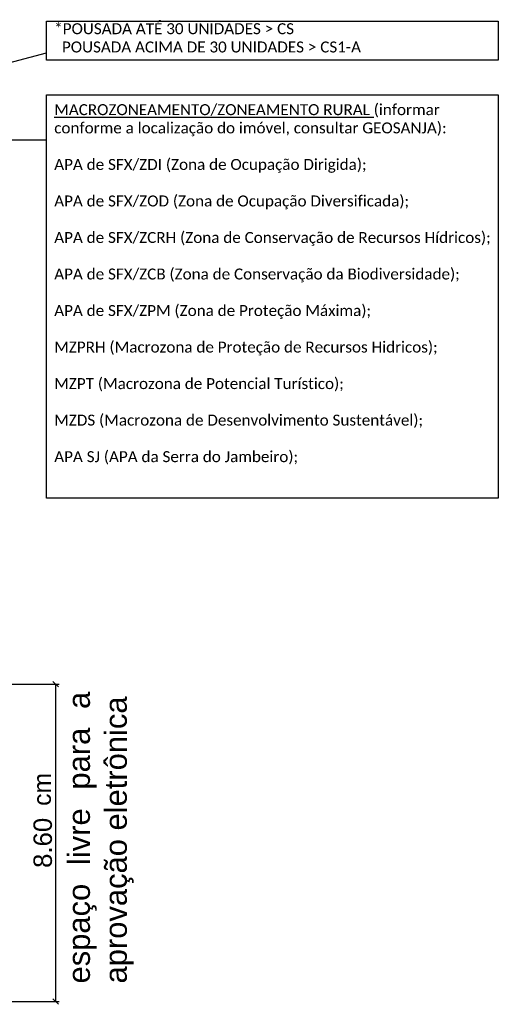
# Model space of a CAD drawing. Header units: millimetres. Extents: x -111 to 66, y -121 to 191.
# Tile 13 of 43: x 53 to 66, y -117 to -90. Entities that reach past the tile are written whole.
import ezdxf

# ---------------------------------------------------------------- set-up
doc = ezdxf.new("R2010")
doc.units = ezdxf.units.MM
doc.layers.add('Cotas', color=1, linetype='Continuous')
doc.layers.add('Texto', color=1, linetype='Continuous')
doc.styles.add('Arial', font='arial.ttf')
doc.styles.add('ROMANS', font='romans')
doc.styles.add('Technic', font='techl___.ttf')
doc.dimstyles.new('Copy of INTERNA', dxfattribs={"dimtxt": 0.5, "dimasz": 0.15, "dimexe": 0.1, "dimexo": 0.06, "dimgap": 0.09, "dimtad": 1, "dimzin": 0, "dimdsep": 46, "dimtxsty": 'ROMANS', "dimblk1": 'OBLIQUE', "dimblk2": 'OBLIQUE', "dimsah": 1, "dimcen": 0.09, "dimclrd": 256, "dimclre": 256, "dimadec": 0, "dimazin": 0, "dimtfac": 0.666667, "dimtofl": 0, "dimtmove": 2, "dimatfit": 3, "dimldrblk": 'OBLIQUE', "dimfxl": 1, "dimtolj": 1, "dimtzin": 0, "dimarcsym": 0})

# ---------------------------------------------------------------- blocks, each defined once
blk = doc.blocks.new('_OBLIQUE')
at = {"color": 0, "linetype": 'ByBlock'}
blk.add_line((-0.5, -0.5), (0.5, 0.5), dxfattribs=at)
blk = doc.blocks.new('*D382')
at = {"layer": 'Cotas', "lineweight": -2}
for p, q in [((51.657, -108.073), (54.136, -108.073)), ((54.036, -108.073), (54.036, -116.675)), ((51.657, -116.675), (54.136, -116.675))]:
    blk.add_line(p, q, dxfattribs=at)
at = {"layer": 'Defpoints', "color": 0}
for p in [(51.597, -108.073), (51.597, -116.675), (54.036, -116.675)]:
    blk.add_point(p, dxfattribs=at)
at = {"layer": 'Cotas', "lineweight": -2, "xscale": 0.15, "yscale": 0.15, "zscale": 0.15}
for p, rotation in [((54.036, -108.073), 90), ((54.036, -116.675), 270)]:
    blk.add_blockref('_OBLIQUE', p, dxfattribs=dict(at, rotation=rotation))
at = {"layer": 'Cotas', "color": 0, "insert": (53.691, -112.374), "char_height": 0.5, "attachment_point": 5, "rotation": 90, "style": 'Arial'}
blk.add_mtext('\\A1;8.60', dxfattribs=at)

msp = doc.modelspace()

# ---------------------------------------------------------------- linework, layer by layer
at = {"layer": 'Texto', "color": 2}
for p, q in [((51.5733, -91.5426), (53.7925, -90.959)), ((48.0207, -93.3172), (53.7925, -93.3172))]:
    msp.add_line(p, q, dxfattribs=at)
for points in [[(53.7925, -90.0981), (66.0305, -90.0981), (66.0305, -91.1548), (53.7925, -91.1548)], [(53.7925, -92.0955), (66.0305, -92.0955), (66.0305, -103.0265), (53.7925, -103.0265)]]:
    msp.add_lwpolyline(points, close=True, dxfattribs=at)

# ---------------------------------------------------------------- texts
at = {"layer": 'Texto', "color": 2, "char_height": 0.324, "attachment_point": 1, "style": 'Technic'}
for s, width, insert in [('{\\fCalibri|b0|i0|c0|p34;\\H0.91667x;*POUSADA ATÉ 30 UNIDADES > CS\\P  POUSADA ACIMA DE 30 UNIDADES > CS1-A}', 8.775151, (53.9996, -90.1545)), ('{\\fCalibri|b0|i0|c0|p34;\\H0.91667x;\\LMACROZONEAMENTO/ZONEAMENTO RURAL\\l (informar conforme a localização do imóvel, consultar GEOSANJA):\\P\\PAPA de SFX/ZDI (Zona de Ocupação Dirigida);\\P\\pxql;\\PAPA de SFX/ZOD (Zona de Ocupação Diversificada);\\P\\PAPA de SFX/ZCRH (Zona de Conservação de Recursos Hídricos);\\P\\PAPA de SFX/ZCB (Zona de Conservação da Biodiversidade);\\P\\PAPA de SFX/ZPM (Zona de Proteção Máxima);\\P\\PMZPRH (Macrozona de Proteção de Recursos Hidricos);\\P\\PMZPT (Macrozona de Potencial Turístico);\\P\\PMZDS (Macrozona de Desenvolvimento Sustentável);\\P\\P\\pq*;APA SJ (APA da Serra do Jambeiro);}', 12.012747, (53.9996, -92.3486))]:
    msp.add_mtext_dynamic_manual_height_columns(s, width=width, gutter_width=12.5, heights=[0], dxfattribs=dict(at, insert=insert))
at = {"layer": 'Texto', "color": 2, "insert": (54.3666, -116.1853), "char_height": 0.6, "attachment_point": 1, "rotation": 90, "style": 'ROMANS'}
msp.add_mtext_dynamic_manual_height_columns('\\pxqj;{\\f@Arial Unicode MS|b0|i0|c0|p34;espaço livre para a aprovação eletrônica}', width=7.883848, gutter_width=15, heights=[5.0094], dxfattribs=at)
at = {"layer": 'Texto', "insert": (53.4291, -111.3711), "char_height": 0.48, "attachment_point": 1, "rotation": 90, "style": 'ROMANS'}
msp.add_mtext_dynamic_manual_height_columns('\\pxqj;{\\f@Arial Unicode MS|b0|i0|c0|p34;cm}', width=7.883848, gutter_width=15, heights=[5.0094], dxfattribs=at)

# ---------------------------------------------------------------- dimensions: what is measured, and where the dimension line sits
at = {"layer": 'Cotas'}
dim = msp.add_linear_dim(base=(54.0365, -116.6754), p1=(51.5967, -108.0734), p2=(51.5967, -116.6754), angle=90, dimstyle='Copy of INTERNA', override={"dimscale": 1, "dimtxsty": 'Arial'}, dxfattribs=at)
dim.commit()
dim.dimension.update_dxf_attribs({"geometry": '*D382', "text_midpoint": (53.6912, -112.3744)})

doc.saveas('drawing.dxf')
